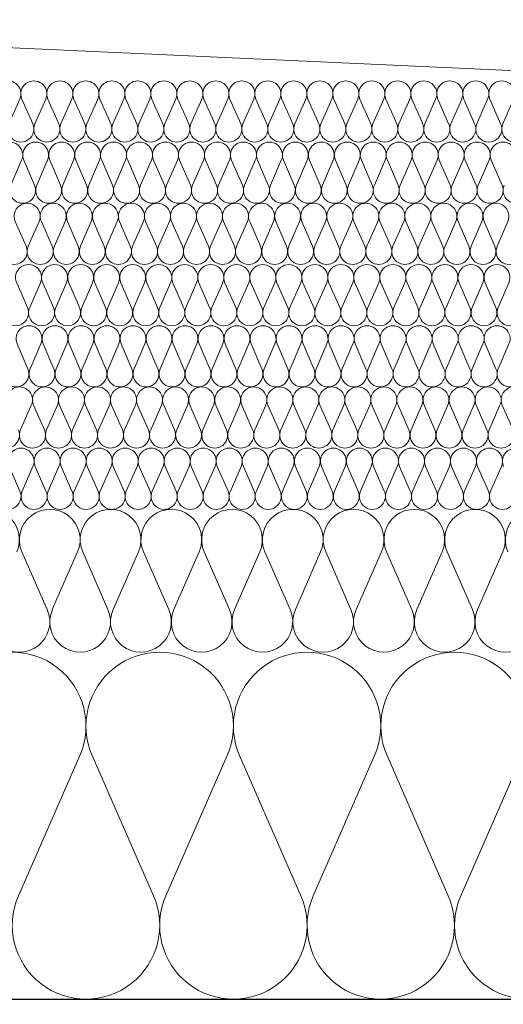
# Model space of a CAD drawing. Extents: x -686885 to -413214, y -23370 to 153194.
# Tile 25 of 145: x -653344 to -653107, y -7972 to -7490. Entities that reach past the tile are written whole.
import ezdxf

# ---------------------------------------------------------------- set-up
doc = ezdxf.new("R2010")
doc.units = 0
doc.header["$MEASUREMENT"] = 0
for name, color, linetype, lineweight in [('Arch stropy_Nr_Pióra__1', 7, 'Continuous', 25), ('INWENT KONST. DREWNIANA_Nr_Pióra__21', 7, 'Continuous', 9), ('INWENT WYMIARY_Nr_Pióra__21', 7, 'Continuous', 9), ('INWENT WYMIARY_Nr_Pióra__5', 7, 'Continuous', 13)]:
    doc.layers.add(name, color=color, linetype=linetype, lineweight=lineweight)
doc.layers.add('Inwent Izolacje', color=7, linetype='Continuous')
doc.layers.add('INWENT WYMIARY', color=7, linetype='Continuous')
doc.layers.add('Inwent Izolacje_Nr_Pióra__2', color=7, linetype='Continuous', lineweight=13, true_color=0x7f7f7f)
doc.styles.add('GENERATED_STYLE_1', font='txt')
doc.dimstyles.new('GENERATED_STYLE__9', dxfattribs={"dimtxt": 160.000002, "dimasz": 110.144928, "dimexe": 0.18, "dimexo": 40, "dimgap": 0.09, "dimtad": 1, "dimtih": 1, "dimtoh": 1, "dimdec": 0, "dimzin": 0, "dimdsep": 46, "dimtxsty": 'GENERATED_STYLE_1', "dimblk": 'ARROWHEAD_5', "dimblk1": 'ARROWHEAD_5', "dimblk2": 'ARROWHEAD_5', "dimcen": 0.09, "dimclrd": 7, "dimclre": 7, "dimclrt": 7, "dimazin": 0, "dimtfac": 1, "dimtdec": 4, "dimtmove": 0, "dimatfit": 3, "dimfxl": 0, "dimtolj": 1, "dimtzin": 0, "dimarcsym": 0})

# ---------------------------------------------------------------- blocks, each defined once
blk = doc.blocks.new('Izolacja cieplna 14_13', base_point=(-647529.55, -7969.58))
at = {"layer": 'Inwent Izolacje_Nr_Pióra__2', "linetype": 'Continuous'}
for p, q in [((-653314.63, -7850.24), (-653344.69, -7918.92)), ((-653278.49, -7918.92), (-653308.55, -7850.24)), ((-653242.35, -7850.24), (-653272.42, -7918.92)), ((-653206.21, -7918.92), (-653236.28, -7850.24)), ((-653170.07, -7850.24), (-653200.14, -7918.92)), ((-653133.94, -7918.92), (-653164, -7850.24)), ((-653097.8, -7850.24), (-653127.86, -7918.92))]:
    blk.add_line(p, q, dxfattribs=at)
for centre, start_param, end_param in [((-653347.73, -7835.73), 1.158003, 5.125183), ((-653275.45, -7835.73), 1.158003, 5.125183), ((-653203.18, -7835.73), 1.158003, 5.125183), ((-653130.9, -7835.73), 1.158003, 5.125183), ((-653311.59, -7933.42), 4.299595, 8.266774), ((-653239.31, -7933.42), 4.299595, 8.266774), ((-653167.04, -7933.42), 4.299595, 8.266774), ((-653094.76, -7933.42), 4.299595, 8.266774)]:
    blk.add_ellipse(centre, major_axis=(0, -36.15), ratio=0.999515, start_param=start_param, end_param=end_param, dxfattribs=at)
blk = doc.blocks.new('Izolacja cieplna 14_14', base_point=(-648399.55, -7799.58))
at = {"layer": 'Inwent Izolacje_Nr_Pióra__2', "linetype": 'Continuous'}
for p, q in [((-653330.59, -7778.72), (-653342.98, -7750.44)), ((-653315.7, -7750.44), (-653328.09, -7778.72)), ((-653300.8, -7778.72), (-653313.2, -7750.44)), ((-653285.91, -7750.44), (-653298.3, -7778.72)), ((-653271.02, -7778.72), (-653283.41, -7750.44)), ((-653256.12, -7750.44), (-653268.52, -7778.72)), ((-653241.23, -7778.72), (-653253.62, -7750.44)), ((-653226.34, -7750.44), (-653238.73, -7778.72)), ((-653211.44, -7778.72), (-653223.83, -7750.44)), ((-653196.55, -7750.44), (-653208.94, -7778.72)), ((-653181.66, -7778.72), (-653194.05, -7750.44)), ((-653166.76, -7750.44), (-653179.15, -7778.72)), ((-653151.87, -7778.72), (-653164.26, -7750.44)), ((-653136.98, -7750.44), (-653149.37, -7778.72)), ((-653122.08, -7778.72), (-653134.47, -7750.44)), ((-653107.19, -7750.44), (-653119.58, -7778.72))]:
    blk.add_line(p, q, dxfattribs=at)
for centre, start_param, end_param in [((-653359.13, -7744.47), 2.728799, 6.695979), ((-653329.34, -7744.47), 2.728799, 6.695979), ((-653299.55, -7744.47), 2.728799, 6.695979), ((-653269.77, -7744.47), 2.728799, 6.695979), ((-653239.98, -7744.47), 2.728799, 6.695979), ((-653210.19, -7744.47), 2.728799, 6.695979), ((-653180.4, -7744.47), 2.728799, 6.695979), ((-653150.62, -7744.47), 2.728799, 6.695979), ((-653120.83, -7744.47), 2.728799, 6.695979), ((-653091.04, -7744.47), 2.728799, 6.695979), ((-653344.23, -7784.69), 5.870392, 9.837571), ((-653314.45, -7784.69), 5.870392, 9.837571), ((-653284.66, -7784.69), 5.870392, 9.837571), ((-653254.87, -7784.69), 5.870392, 9.837571), ((-653225.09, -7784.69), 5.870392, 9.837571), ((-653195.3, -7784.69), 5.870392, 9.837571), ((-653165.51, -7784.69), 5.870392, 9.837571), ((-653135.72, -7784.69), 5.870392, 9.837571), ((-653105.94, -7784.69), 5.870392, 9.837571)]:
    blk.add_ellipse(centre, major_axis=(-14.89, 0), ratio=0.999587, start_param=start_param, end_param=end_param, dxfattribs=at)
blk = doc.blocks.new('Izolacja cieplna 14_15', base_point=(-649049.55, -7729.58))
at = {"layer": 'Inwent Izolacje_Nr_Pióra__2', "linetype": 'Continuous'}
for p, q in [((-653343.97, -7720.64), (-653349.28, -7708.52)), ((-653337.59, -7708.52), (-653342.9, -7720.64)), ((-653331.21, -7720.64), (-653336.52, -7708.52)), ((-653324.83, -7708.52), (-653330.14, -7720.64)), ((-653318.45, -7720.64), (-653323.76, -7708.52)), ((-653312.07, -7708.52), (-653317.38, -7720.64)), ((-653305.69, -7720.64), (-653311, -7708.52)), ((-653299.31, -7708.52), (-653304.62, -7720.64)), ((-653292.93, -7720.64), (-653298.24, -7708.52)), ((-653286.55, -7708.52), (-653291.86, -7720.64)), ((-653280.17, -7720.64), (-653285.48, -7708.52)), ((-653273.79, -7708.52), (-653279.1, -7720.64)), ((-653267.41, -7720.64), (-653272.72, -7708.52)), ((-653261.03, -7708.52), (-653266.34, -7720.64)), ((-653254.65, -7720.64), (-653259.96, -7708.52)), ((-653248.27, -7708.52), (-653253.58, -7720.64)), ((-653241.89, -7720.64), (-653247.19, -7708.52)), ((-653235.51, -7708.52), (-653240.81, -7720.64)), ((-653229.13, -7720.64), (-653234.43, -7708.52)), ((-653222.75, -7708.52), (-653228.05, -7720.64)), ((-653216.37, -7720.64), (-653221.67, -7708.52)), ((-653209.99, -7708.52), (-653215.29, -7720.64)), ((-653203.61, -7720.64), (-653208.91, -7708.52)), ((-653197.23, -7708.52), (-653202.53, -7720.64)), ((-653190.84, -7720.64), (-653196.15, -7708.52)), ((-653184.46, -7708.52), (-653189.77, -7720.64)), ((-653178.08, -7720.64), (-653183.39, -7708.52)), ((-653171.7, -7708.52), (-653177.01, -7720.64)), ((-653165.32, -7720.64), (-653170.63, -7708.52)), ((-653158.94, -7708.52), (-653164.25, -7720.64)), ((-653152.56, -7720.64), (-653157.87, -7708.52)), ((-653146.18, -7708.52), (-653151.49, -7720.64)), ((-653139.8, -7720.64), (-653145.11, -7708.52)), ((-653133.42, -7708.52), (-653138.73, -7720.64)), ((-653127.04, -7720.64), (-653132.35, -7708.52)), ((-653120.66, -7708.52), (-653125.97, -7720.64)), ((-653114.28, -7720.64), (-653119.59, -7708.52)), ((-653107.9, -7708.52), (-653113.21, -7720.64))]:
    blk.add_line(p, q, dxfattribs=at)
for centre, start_param, end_param in [((-653343.43, -7705.96), 1.158003, 5.125183), ((-653330.67, -7705.96), 1.158003, 5.125183), ((-653317.91, -7705.96), 1.158003, 5.125183), ((-653305.15, -7705.96), 1.158003, 5.125183), ((-653292.39, -7705.96), 1.158003, 5.125183), ((-653279.63, -7705.96), 1.158003, 5.125183), ((-653266.87, -7705.96), 1.158003, 5.125183), ((-653254.11, -7705.96), 1.158003, 5.125183), ((-653241.35, -7705.96), 1.158003, 5.125183), ((-653228.59, -7705.96), 1.158003, 5.125183), ((-653215.83, -7705.96), 1.158003, 5.125183), ((-653203.07, -7705.96), 1.158003, 5.125183), ((-653190.31, -7705.96), 1.158003, 5.125183), ((-653177.55, -7705.96), 1.158003, 5.125183), ((-653164.79, -7705.96), 1.158003, 5.125183), ((-653152.03, -7705.96), 1.158003, 5.125183), ((-653139.27, -7705.96), 1.158003, 5.125183), ((-653126.51, -7705.96), 1.158003, 5.125183), ((-653113.75, -7705.96), 1.158003, 5.125183), ((-653100.99, -7705.96), 1.158003, 5.125183), ((-653349.81, -7723.2), 4.299595, 8.266774), ((-653337.05, -7723.2), 4.299595, 8.266774), ((-653324.29, -7723.2), 4.299595, 8.266774), ((-653311.53, -7723.2), 4.299595, 8.266774), ((-653298.77, -7723.2), 4.299595, 8.266774), ((-653286.01, -7723.2), 4.299595, 8.266774), ((-653273.25, -7723.2), 4.299595, 8.266774), ((-653260.49, -7723.2), 4.299595, 8.266774), ((-653247.73, -7723.2), 4.299595, 8.266774), ((-653234.97, -7723.2), 4.299595, 8.266774), ((-653222.21, -7723.2), 4.299595, 8.266774), ((-653209.45, -7723.2), 4.299595, 8.266774), ((-653196.69, -7723.2), 4.299595, 8.266774), ((-653183.93, -7723.2), 4.299595, 8.266774), ((-653171.17, -7723.2), 4.299595, 8.266774), ((-653158.41, -7723.2), 4.299595, 8.266774), ((-653145.65, -7723.2), 4.299595, 8.266774), ((-653132.89, -7723.2), 4.299595, 8.266774), ((-653120.13, -7723.2), 4.299595, 8.266774), ((-653107.37, -7723.2), 4.299595, 8.266774)]:
    blk.add_ellipse(centre, major_axis=(0, -6.38), ratio=0.999979, start_param=start_param, end_param=end_param, dxfattribs=at)
blk = doc.blocks.new('Izolacja cieplna 14_16', base_point=(-649699.55, -7699.58))
at = {"layer": 'Inwent Izolacje_Nr_Pióra__2', "linetype": 'Continuous'}
for p, q in [((-653338.39, -7678.52), (-653343.7, -7690.64)), ((-653332, -7690.64), (-653337.32, -7678.52)), ((-653325.62, -7678.52), (-653330.93, -7690.64)), ((-653319.24, -7690.64), (-653324.55, -7678.52)), ((-653312.86, -7678.52), (-653318.17, -7690.64)), ((-653306.47, -7690.64), (-653311.78, -7678.52)), ((-653300.09, -7678.52), (-653305.4, -7690.64)), ((-653293.71, -7690.64), (-653299.02, -7678.52)), ((-653287.32, -7678.52), (-653292.63, -7690.64)), ((-653280.94, -7690.64), (-653286.25, -7678.52)), ((-653274.56, -7678.52), (-653279.87, -7690.64)), ((-653268.17, -7690.64), (-653273.49, -7678.52)), ((-653261.79, -7678.52), (-653267.1, -7690.64)), ((-653255.41, -7690.64), (-653260.72, -7678.52)), ((-653249.03, -7678.52), (-653254.34, -7690.64)), ((-653242.64, -7690.64), (-653247.95, -7678.52)), ((-653236.26, -7678.52), (-653241.57, -7690.64)), ((-653229.88, -7690.64), (-653235.19, -7678.52)), ((-653223.49, -7678.52), (-653228.8, -7690.64)), ((-653217.11, -7690.64), (-653222.42, -7678.52)), ((-653210.73, -7678.52), (-653216.04, -7690.64)), ((-653204.35, -7690.64), (-653209.66, -7678.52)), ((-653197.96, -7678.52), (-653203.27, -7690.64)), ((-653191.58, -7690.64), (-653196.89, -7678.52)), ((-653185.2, -7678.52), (-653190.51, -7690.64)), ((-653178.81, -7690.64), (-653184.12, -7678.52)), ((-653172.43, -7678.52), (-653177.74, -7690.64)), ((-653166.05, -7690.64), (-653171.36, -7678.52)), ((-653159.66, -7678.52), (-653164.97, -7690.64)), ((-653153.28, -7690.64), (-653158.59, -7678.52)), ((-653146.9, -7678.52), (-653152.21, -7690.64)), ((-653140.52, -7690.64), (-653145.83, -7678.52)), ((-653134.13, -7678.52), (-653139.44, -7690.64)), ((-653127.75, -7690.64), (-653133.06, -7678.52)), ((-653121.37, -7678.52), (-653126.68, -7690.64)), ((-653114.98, -7690.64), (-653120.29, -7678.52)), ((-653108.6, -7678.52), (-653113.91, -7690.64)), ((-653102.22, -7690.64), (-653107.53, -7678.52))]:
    blk.add_line(p, q, dxfattribs=at)
for centre, start_param, end_param in [((-653344.23, -7675.96), 2.728799, 6.695979), ((-653331.47, -7675.96), 2.728799, 6.695979), ((-653318.7, -7675.96), 2.728799, 6.695979), ((-653305.94, -7675.96), 2.728799, 6.695979), ((-653293.17, -7675.96), 2.728799, 6.695979), ((-653280.4, -7675.96), 2.728799, 6.695979), ((-653267.64, -7675.96), 2.728799, 6.695979), ((-653254.87, -7675.96), 2.728799, 6.695979), ((-653242.11, -7675.96), 2.728799, 6.695979), ((-653229.34, -7675.96), 2.728799, 6.695979), ((-653216.57, -7675.96), 2.728799, 6.695979), ((-653203.81, -7675.96), 2.728799, 6.695979), ((-653191.04, -7675.96), 2.728799, 6.695979), ((-653178.28, -7675.96), 2.728799, 6.695979), ((-653165.51, -7675.96), 2.728799, 6.695979), ((-653152.75, -7675.96), 2.728799, 6.695979), ((-653139.98, -7675.96), 2.728799, 6.695979), ((-653127.21, -7675.96), 2.728799, 6.695979), ((-653114.45, -7675.96), 2.728799, 6.695979), ((-653101.68, -7675.96), 2.728799, 6.695979), ((-653350.62, -7693.2), 5.870392, 9.837571), ((-653337.85, -7693.2), 5.870392, 9.837571), ((-653325.09, -7693.2), 5.870392, 9.837571), ((-653312.32, -7693.2), 5.870392, 9.837571), ((-653299.55, -7693.2), 5.870392, 9.837571), ((-653286.79, -7693.2), 5.870392, 9.837571), ((-653274.02, -7693.2), 5.870392, 9.837571), ((-653261.26, -7693.2), 5.870392, 9.837571), ((-653248.49, -7693.2), 5.870392, 9.837571), ((-653235.72, -7693.2), 5.870392, 9.837571), ((-653222.96, -7693.2), 5.870392, 9.837571), ((-653210.19, -7693.2), 5.870392, 9.837571), ((-653197.43, -7693.2), 5.870392, 9.837571), ((-653184.66, -7693.2), 5.870392, 9.837571), ((-653171.89, -7693.2), 5.870392, 9.837571), ((-653159.13, -7693.2), 5.870392, 9.837571), ((-653146.36, -7693.2), 5.870392, 9.837571), ((-653133.6, -7693.2), 5.870392, 9.837571), ((-653120.83, -7693.2), 5.870392, 9.837571), ((-653108.06, -7693.2), 5.870392, 9.837571)]:
    blk.add_ellipse(centre, major_axis=(-6.38, 0), ratio=0.999587, start_param=start_param, end_param=end_param, dxfattribs=at)
blk = doc.blocks.new('Izolacja cieplna 14_17', base_point=(-650349.55, -7669.58))
at = {"layer": 'Inwent Izolacje_Nr_Pióra__2', "linetype": 'Continuous'}
for p, q in [((-653340.07, -7660.64), (-653345.38, -7648.52)), ((-653333.7, -7648.52), (-653339, -7660.64)), ((-653327.32, -7660.64), (-653332.62, -7648.52)), ((-653320.95, -7648.52), (-653326.25, -7660.64)), ((-653314.57, -7660.64), (-653319.87, -7648.52)), ((-653308.19, -7648.52), (-653313.5, -7660.64)), ((-653301.82, -7660.64), (-653307.12, -7648.52)), ((-653295.44, -7648.52), (-653300.75, -7660.64)), ((-653289.07, -7660.64), (-653294.37, -7648.52)), ((-653282.69, -7648.52), (-653288, -7660.64)), ((-653276.32, -7660.64), (-653281.62, -7648.52)), ((-653269.94, -7648.52), (-653275.25, -7660.64)), ((-653263.57, -7660.64), (-653268.87, -7648.52)), ((-653257.19, -7648.52), (-653262.5, -7660.64)), ((-653250.82, -7660.64), (-653256.12, -7648.52)), ((-653244.44, -7648.52), (-653249.75, -7660.64)), ((-653238.07, -7660.64), (-653243.37, -7648.52)), ((-653231.69, -7648.52), (-653237, -7660.64)), ((-653225.32, -7660.64), (-653230.62, -7648.52)), ((-653218.94, -7648.52), (-653224.25, -7660.64)), ((-653212.57, -7660.64), (-653217.87, -7648.52)), ((-653206.19, -7648.52), (-653211.5, -7660.64)), ((-653199.82, -7660.64), (-653205.12, -7648.52)), ((-653193.44, -7648.52), (-653198.74, -7660.64)), ((-653187.07, -7660.64), (-653192.37, -7648.52)), ((-653180.69, -7648.52), (-653185.99, -7660.64)), ((-653174.32, -7660.64), (-653179.62, -7648.52)), ((-653167.94, -7648.52), (-653173.24, -7660.64)), ((-653161.56, -7660.64), (-653166.87, -7648.52)), ((-653155.19, -7648.52), (-653160.49, -7660.64)), ((-653148.81, -7660.64), (-653154.12, -7648.52)), ((-653142.44, -7648.52), (-653147.74, -7660.64)), ((-653136.06, -7660.64), (-653141.37, -7648.52)), ((-653129.69, -7648.52), (-653134.99, -7660.64)), ((-653123.31, -7660.64), (-653128.62, -7648.52)), ((-653116.94, -7648.52), (-653122.24, -7660.64)), ((-653110.56, -7660.64), (-653115.87, -7648.52)), ((-653104.19, -7648.52), (-653109.49, -7660.64))]:
    blk.add_line(p, q, dxfattribs=at)
for centre, start_param, end_param in [((-653339.54, -7645.96), 1.158003, 5.125183), ((-653326.79, -7645.96), 1.158003, 5.125183), ((-653314.03, -7645.96), 1.158003, 5.125183), ((-653301.28, -7645.96), 1.158003, 5.125183), ((-653288.53, -7645.96), 1.158003, 5.125183), ((-653275.78, -7645.96), 1.158003, 5.125183), ((-653263.03, -7645.96), 1.158003, 5.125183), ((-653250.28, -7645.96), 1.158003, 5.125183), ((-653237.53, -7645.96), 1.158003, 5.125183), ((-653224.78, -7645.96), 1.158003, 5.125183), ((-653212.03, -7645.96), 1.158003, 5.125183), ((-653199.28, -7645.96), 1.158003, 5.125183), ((-653186.53, -7645.96), 1.158003, 5.125183), ((-653173.78, -7645.96), 1.158003, 5.125183), ((-653161.03, -7645.96), 1.158003, 5.125183), ((-653148.28, -7645.96), 1.158003, 5.125183), ((-653135.53, -7645.96), 1.158003, 5.125183), ((-653122.78, -7645.96), 1.158003, 5.125183), ((-653110.03, -7645.96), 1.158003, 5.125183), ((-653345.91, -7663.2), 4.299595, 8.266774), ((-653333.16, -7663.2), 4.299595, 8.266774), ((-653320.41, -7663.2), 4.299595, 8.266774), ((-653307.66, -7663.2), 4.299595, 8.266774), ((-653294.91, -7663.2), 4.299595, 8.266774), ((-653282.16, -7663.2), 4.299595, 8.266774), ((-653269.41, -7663.2), 4.299595, 8.266774), ((-653256.66, -7663.2), 4.299595, 8.266774), ((-653243.91, -7663.2), 4.299595, 8.266774), ((-653231.16, -7663.2), 4.299595, 8.266774), ((-653218.41, -7663.2), 4.299595, 8.266774), ((-653205.66, -7663.2), 4.299595, 8.266774), ((-653192.91, -7663.2), 4.299595, 8.266774), ((-653180.15, -7663.2), 4.299595, 8.266774), ((-653167.4, -7663.2), 4.299595, 8.266774), ((-653154.65, -7663.2), 4.299595, 8.266774), ((-653141.9, -7663.2), 4.299595, 8.266774), ((-653129.15, -7663.2), 4.299595, 8.266774), ((-653116.4, -7663.2), 4.299595, 8.266774), ((-653103.65, -7663.2), 4.299595, 8.266774)]:
    blk.add_ellipse(centre, major_axis=(0, -6.38), ratio=0.999198, start_param=start_param, end_param=end_param, dxfattribs=at)
blk = doc.blocks.new('Izolacja cieplna 14_18', base_point=(-651049.55, -7639.58))
at = {"layer": 'Inwent Izolacje_Nr_Pióra__2', "linetype": 'Continuous'}
for p, q in [((-653340.26, -7630.64), (-653345.57, -7618.52)), ((-653333.88, -7618.52), (-653339.19, -7630.64)), ((-653327.5, -7630.64), (-653332.81, -7618.52)), ((-653321.12, -7618.52), (-653326.43, -7630.64)), ((-653314.74, -7630.64), (-653320.05, -7618.52)), ((-653308.37, -7618.52), (-653313.67, -7630.64)), ((-653301.99, -7630.64), (-653307.29, -7618.52)), ((-653295.61, -7618.52), (-653300.91, -7630.64)), ((-653289.23, -7630.64), (-653294.53, -7618.52)), ((-653282.85, -7618.52), (-653288.16, -7630.64)), ((-653276.47, -7630.64), (-653281.78, -7618.52)), ((-653270.09, -7618.52), (-653275.4, -7630.64)), ((-653263.71, -7630.64), (-653269.02, -7618.52)), ((-653257.33, -7618.52), (-653262.64, -7630.64)), ((-653250.95, -7630.64), (-653256.26, -7618.52)), ((-653244.57, -7618.52), (-653249.88, -7630.64)), ((-653238.19, -7630.64), (-653243.5, -7618.52)), ((-653231.81, -7618.52), (-653237.12, -7630.64)), ((-653225.43, -7630.64), (-653230.74, -7618.52)), ((-653219.06, -7618.52), (-653224.36, -7630.64)), ((-653212.68, -7630.64), (-653217.98, -7618.52)), ((-653206.3, -7618.52), (-653211.6, -7630.64)), ((-653199.92, -7630.64), (-653205.22, -7618.52)), ((-653193.54, -7618.52), (-653198.85, -7630.64)), ((-653187.16, -7630.64), (-653192.47, -7618.52)), ((-653180.78, -7618.52), (-653186.09, -7630.64)), ((-653174.4, -7630.64), (-653179.71, -7618.52)), ((-653168.02, -7618.52), (-653173.33, -7630.64)), ((-653161.64, -7630.64), (-653166.95, -7618.52)), ((-653155.26, -7618.52), (-653160.57, -7630.64)), ((-653148.88, -7630.64), (-653154.19, -7618.52)), ((-653142.5, -7618.52), (-653147.81, -7630.64)), ((-653136.12, -7630.64), (-653141.43, -7618.52)), ((-653129.74, -7618.52), (-653135.05, -7630.64)), ((-653123.37, -7630.64), (-653128.67, -7618.52)), ((-653116.99, -7618.52), (-653122.29, -7630.64)), ((-653110.61, -7630.64), (-653115.91, -7618.52)), ((-653104.23, -7618.52), (-653109.54, -7630.64))]:
    blk.add_line(p, q, dxfattribs=at)
for centre, start_param, end_param in [((-653339.73, -7615.96), 1.158003, 5.125183), ((-653326.97, -7615.96), 1.158003, 5.125183), ((-653314.21, -7615.96), 1.158003, 5.125183), ((-653301.45, -7615.96), 1.158003, 5.125183), ((-653288.69, -7615.96), 1.158003, 5.125183), ((-653275.93, -7615.96), 1.158003, 5.125183), ((-653263.17, -7615.96), 1.158003, 5.125183), ((-653250.42, -7615.96), 1.158003, 5.125183), ((-653237.66, -7615.96), 1.158003, 5.125183), ((-653224.9, -7615.96), 1.158003, 5.125183), ((-653212.14, -7615.96), 1.158003, 5.125183), ((-653199.38, -7615.96), 1.158003, 5.125183), ((-653186.62, -7615.96), 1.158003, 5.125183), ((-653173.86, -7615.96), 1.158003, 5.125183), ((-653161.11, -7615.96), 1.158003, 5.125183), ((-653148.35, -7615.96), 1.158003, 5.125183), ((-653135.59, -7615.96), 1.158003, 5.125183), ((-653122.83, -7615.96), 1.158003, 5.125183), ((-653110.07, -7615.96), 1.158003, 5.125183), ((-653346.11, -7633.2), 4.299595, 8.266774), ((-653333.35, -7633.2), 4.299595, 8.266774), ((-653320.59, -7633.2), 4.299595, 8.266774), ((-653307.83, -7633.2), 4.299595, 8.266774), ((-653295.07, -7633.2), 4.299595, 8.266774), ((-653282.31, -7633.2), 4.299595, 8.266774), ((-653269.55, -7633.2), 4.299595, 8.266774), ((-653256.79, -7633.2), 4.299595, 8.266774), ((-653244.04, -7633.2), 4.299595, 8.266774), ((-653231.28, -7633.2), 4.299595, 8.266774), ((-653218.52, -7633.2), 4.299595, 8.266774), ((-653205.76, -7633.2), 4.299595, 8.266774), ((-653193, -7633.2), 4.299595, 8.266774), ((-653180.24, -7633.2), 4.299595, 8.266774), ((-653167.48, -7633.2), 4.299595, 8.266774), ((-653154.73, -7633.2), 4.299595, 8.266774), ((-653141.97, -7633.2), 4.299595, 8.266774), ((-653129.21, -7633.2), 4.299595, 8.266774), ((-653116.45, -7633.2), 4.299595, 8.266774), ((-653103.69, -7633.2), 4.299595, 8.266774)]:
    blk.add_ellipse(centre, major_axis=(0, -6.38), ratio=0.999838, start_param=start_param, end_param=end_param, dxfattribs=at)
blk = doc.blocks.new('Izolacja cieplna 14_19', base_point=(-651699.55, -7609.58))
at = {"layer": 'Inwent Izolacje_Nr_Pióra__2', "linetype": 'Continuous'}
for p, q in [((-653340.94, -7600.64), (-653346.25, -7588.52)), ((-653334.55, -7588.52), (-653339.86, -7600.64)), ((-653328.17, -7600.64), (-653333.48, -7588.52)), ((-653321.78, -7588.52), (-653327.09, -7600.64)), ((-653315.4, -7600.64), (-653320.71, -7588.52)), ((-653309.01, -7588.52), (-653314.33, -7600.64)), ((-653302.63, -7600.64), (-653307.94, -7588.52)), ((-653296.24, -7588.52), (-653301.56, -7600.64)), ((-653289.86, -7600.64), (-653295.17, -7588.52)), ((-653283.47, -7588.52), (-653288.79, -7600.64)), ((-653277.09, -7600.64), (-653282.4, -7588.52)), ((-653270.71, -7588.52), (-653276.02, -7600.64)), ((-653264.32, -7600.64), (-653269.63, -7588.52)), ((-653257.94, -7588.52), (-653263.25, -7600.64)), ((-653251.55, -7600.64), (-653256.86, -7588.52)), ((-653245.17, -7588.52), (-653250.48, -7600.64)), ((-653238.78, -7600.64), (-653244.09, -7588.52)), ((-653232.4, -7588.52), (-653237.71, -7600.64)), ((-653226.01, -7600.64), (-653231.32, -7588.52)), ((-653219.63, -7588.52), (-653224.94, -7600.64)), ((-653213.24, -7600.64), (-653218.56, -7588.52)), ((-653206.86, -7588.52), (-653212.17, -7600.64)), ((-653200.47, -7600.64), (-653205.79, -7588.52)), ((-653194.09, -7588.52), (-653199.4, -7600.64)), ((-653187.71, -7600.64), (-653193.02, -7588.52)), ((-653181.32, -7588.52), (-653186.63, -7600.64)), ((-653174.94, -7600.64), (-653180.25, -7588.52)), ((-653168.55, -7588.52), (-653173.86, -7600.64)), ((-653162.17, -7600.64), (-653167.48, -7588.52)), ((-653155.78, -7588.52), (-653161.09, -7600.64)), ((-653149.4, -7600.64), (-653154.71, -7588.52)), ((-653143.01, -7588.52), (-653148.33, -7600.64)), ((-653136.63, -7600.64), (-653141.94, -7588.52)), ((-653130.24, -7588.52), (-653135.56, -7600.64)), ((-653123.86, -7600.64), (-653129.17, -7588.52)), ((-653117.47, -7588.52), (-653122.79, -7600.64)), ((-653111.09, -7600.64), (-653116.4, -7588.52)), ((-653104.71, -7588.52), (-653110.02, -7600.64))]:
    blk.add_line(p, q, dxfattribs=at)
for centre, start_param, end_param in [((-653340.4, -7585.96), 2.728799, 6.695979), ((-653327.63, -7585.96), 2.728799, 6.695979), ((-653314.86, -7585.96), 2.728799, 6.695979), ((-653302.09, -7585.96), 2.728799, 6.695979), ((-653289.32, -7585.96), 2.728799, 6.695979), ((-653276.55, -7585.96), 2.728799, 6.695979), ((-653263.78, -7585.96), 2.728799, 6.695979), ((-653251.02, -7585.96), 2.728799, 6.695979), ((-653238.25, -7585.96), 2.728799, 6.695979), ((-653225.48, -7585.96), 2.728799, 6.695979), ((-653212.71, -7585.96), 2.728799, 6.695979), ((-653199.94, -7585.96), 2.728799, 6.695979), ((-653187.17, -7585.96), 2.728799, 6.695979), ((-653174.4, -7585.96), 2.728799, 6.695979), ((-653161.63, -7585.96), 2.728799, 6.695979), ((-653148.86, -7585.96), 2.728799, 6.695979), ((-653136.09, -7585.96), 2.728799, 6.695979), ((-653123.32, -7585.96), 2.728799, 6.695979), ((-653110.55, -7585.96), 2.728799, 6.695979), ((-653346.78, -7603.2), 5.870392, 9.837571), ((-653334.02, -7603.2), 5.870392, 9.837571), ((-653321.25, -7603.2), 5.870392, 9.837571), ((-653308.48, -7603.2), 5.870392, 9.837571), ((-653295.71, -7603.2), 5.870392, 9.837571), ((-653282.94, -7603.2), 5.870392, 9.837571), ((-653270.17, -7603.2), 5.870392, 9.837571), ((-653257.4, -7603.2), 5.870392, 9.837571), ((-653244.63, -7603.2), 5.870392, 9.837571), ((-653231.86, -7603.2), 5.870392, 9.837571), ((-653219.09, -7603.2), 5.870392, 9.837571), ((-653206.32, -7603.2), 5.870392, 9.837571), ((-653193.55, -7603.2), 5.870392, 9.837571), ((-653180.78, -7603.2), 5.870392, 9.837571), ((-653168.02, -7603.2), 5.870392, 9.837571), ((-653155.25, -7603.2), 5.870392, 9.837571), ((-653142.48, -7603.2), 5.870392, 9.837571), ((-653129.71, -7603.2), 5.870392, 9.837571), ((-653116.94, -7603.2), 5.870392, 9.837571), ((-653104.17, -7603.2), 5.870392, 9.837571)]:
    blk.add_ellipse(centre, major_axis=(-6.38, 0), ratio=0.999331, start_param=start_param, end_param=end_param, dxfattribs=at)
blk = doc.blocks.new('Izolacja cieplna 14_20', base_point=(-652349.55, -7579.58))
at = {"layer": 'Inwent Izolacje_Nr_Pióra__2', "linetype": 'Continuous'}
for p, q in [((-653343.14, -7558.52), (-653348.44, -7570.64)), ((-653336.78, -7570.64), (-653342.07, -7558.52)), ((-653330.41, -7558.52), (-653335.71, -7570.64)), ((-653324.05, -7570.64), (-653329.34, -7558.52)), ((-653317.68, -7558.52), (-653322.98, -7570.64)), ((-653311.32, -7570.64), (-653316.61, -7558.52)), ((-653304.95, -7558.52), (-653310.25, -7570.64)), ((-653298.58, -7570.64), (-653303.88, -7558.52)), ((-653292.22, -7558.52), (-653297.51, -7570.64)), ((-653285.85, -7570.64), (-653291.15, -7558.52)), ((-653279.49, -7558.52), (-653284.78, -7570.64)), ((-653273.12, -7570.64), (-653278.42, -7558.52)), ((-653266.76, -7558.52), (-653272.05, -7570.64)), ((-653260.39, -7570.64), (-653265.69, -7558.52)), ((-653254.02, -7558.52), (-653259.32, -7570.64)), ((-653247.66, -7570.64), (-653252.95, -7558.52)), ((-653241.29, -7558.52), (-653246.59, -7570.64)), ((-653234.93, -7570.64), (-653240.22, -7558.52)), ((-653228.56, -7558.52), (-653233.86, -7570.64)), ((-653222.19, -7570.64), (-653227.49, -7558.52)), ((-653215.83, -7558.52), (-653221.13, -7570.64)), ((-653209.46, -7570.64), (-653214.76, -7558.52)), ((-653203.1, -7558.52), (-653208.39, -7570.64)), ((-653196.73, -7570.64), (-653202.03, -7558.52)), ((-653190.37, -7558.52), (-653195.66, -7570.64)), ((-653184, -7570.64), (-653189.3, -7558.52)), ((-653177.63, -7558.52), (-653182.93, -7570.64)), ((-653171.27, -7570.64), (-653176.57, -7558.52)), ((-653164.9, -7558.52), (-653170.2, -7570.64)), ((-653158.54, -7570.64), (-653163.83, -7558.52)), ((-653152.17, -7558.52), (-653157.47, -7570.64)), ((-653145.81, -7570.64), (-653151.1, -7558.52)), ((-653139.44, -7558.52), (-653144.74, -7570.64)), ((-653133.07, -7570.64), (-653138.37, -7558.52)), ((-653126.71, -7558.52), (-653132.01, -7570.64)), ((-653120.34, -7570.64), (-653125.64, -7558.52)), ((-653113.98, -7558.52), (-653119.27, -7570.64)), ((-653107.61, -7570.64), (-653112.91, -7558.52))]:
    blk.add_line(p, q, dxfattribs=at)
for centre, start_param, end_param in [((-653348.97, -7555.96), 1.158003, 5.125183), ((-653336.24, -7555.96), 1.158003, 5.125183), ((-653323.51, -7555.96), 1.158003, 5.125183), ((-653310.78, -7555.96), 1.158003, 5.125183), ((-653298.05, -7555.96), 1.158003, 5.125183), ((-653285.32, -7555.96), 1.158003, 5.125183), ((-653272.59, -7555.96), 1.158003, 5.125183), ((-653259.85, -7555.96), 1.158003, 5.125183), ((-653247.12, -7555.96), 1.158003, 5.125183), ((-653234.39, -7555.96), 1.158003, 5.125183), ((-653221.66, -7555.96), 1.158003, 5.125183), ((-653208.93, -7555.96), 1.158003, 5.125183), ((-653196.2, -7555.96), 1.158003, 5.125183), ((-653183.47, -7555.96), 1.158003, 5.125183), ((-653170.73, -7555.96), 1.158003, 5.125183), ((-653158, -7555.96), 1.158003, 5.125183), ((-653145.27, -7555.96), 1.158003, 5.125183), ((-653132.54, -7555.96), 1.158003, 5.125183), ((-653119.81, -7555.96), 1.158003, 5.125183), ((-653107.08, -7555.96), 1.158003, 5.125183), ((-653342.61, -7573.2), 4.299595, 8.266774), ((-653329.88, -7573.2), 4.299595, 8.266774), ((-653317.15, -7573.2), 4.299595, 8.266774), ((-653304.41, -7573.2), 4.299595, 8.266774), ((-653291.68, -7573.2), 4.299595, 8.266774), ((-653278.95, -7573.2), 4.299595, 8.266774), ((-653266.22, -7573.2), 4.299595, 8.266774), ((-653253.49, -7573.2), 4.299595, 8.266774), ((-653240.76, -7573.2), 4.299595, 8.266774), ((-653228.03, -7573.2), 4.299595, 8.266774), ((-653215.29, -7573.2), 4.299595, 8.266774), ((-653202.56, -7573.2), 4.299595, 8.266774), ((-653189.83, -7573.2), 4.299595, 8.266774), ((-653177.1, -7573.2), 4.299595, 8.266774), ((-653164.37, -7573.2), 4.299595, 8.266774), ((-653151.64, -7573.2), 4.299595, 8.266774), ((-653138.91, -7573.2), 4.299595, 8.266774), ((-653126.17, -7573.2), 4.299595, 8.266774), ((-653113.44, -7573.2), 4.299595, 8.266774), ((-653100.71, -7573.2), 4.299595, 8.266774)]:
    blk.add_ellipse(centre, major_axis=(0, -6.38), ratio=0.997711, start_param=start_param, end_param=end_param, dxfattribs=at)
blk = doc.blocks.new('Izolacja cieplna 14_22', base_point=(-652999.41, -7549.58))
at = {"layer": 'Inwent Izolacje_Nr_Pióra__2', "linetype": 'Continuous'}
for p, q in [((-653344.06, -7528.52), (-653349.36, -7540.64)), ((-653337.69, -7540.64), (-653342.99, -7528.52)), ((-653331.32, -7528.52), (-653336.62, -7540.64)), ((-653324.94, -7540.64), (-653330.25, -7528.52)), ((-653318.57, -7528.52), (-653323.87, -7540.64)), ((-653312.2, -7540.64), (-653317.5, -7528.52)), ((-653305.83, -7528.52), (-653311.13, -7540.64)), ((-653299.45, -7540.64), (-653304.76, -7528.52)), ((-653293.08, -7528.52), (-653298.38, -7540.64)), ((-653286.71, -7540.64), (-653292.01, -7528.52)), ((-653280.34, -7528.52), (-653285.64, -7540.64)), ((-653273.96, -7540.64), (-653279.27, -7528.52)), ((-653267.59, -7528.52), (-653272.89, -7540.64)), ((-653261.22, -7540.64), (-653266.52, -7528.52)), ((-653254.85, -7528.52), (-653260.15, -7540.64)), ((-653248.47, -7540.64), (-653253.77, -7528.52)), ((-653242.1, -7528.52), (-653247.4, -7540.64)), ((-653235.73, -7540.64), (-653241.03, -7528.52)), ((-653229.36, -7528.52), (-653234.66, -7540.64)), ((-653222.98, -7540.64), (-653228.28, -7528.52)), ((-653216.61, -7528.52), (-653221.91, -7540.64)), ((-653210.24, -7540.64), (-653215.54, -7528.52)), ((-653203.87, -7528.52), (-653209.17, -7540.64)), ((-653197.49, -7540.64), (-653202.79, -7528.52)), ((-653191.12, -7528.52), (-653196.42, -7540.64)), ((-653184.75, -7540.64), (-653190.05, -7528.52)), ((-653178.38, -7528.52), (-653183.68, -7540.64)), ((-653172, -7540.64), (-653177.3, -7528.52)), ((-653165.63, -7528.52), (-653170.93, -7540.64)), ((-653159.26, -7540.64), (-653164.56, -7528.52)), ((-653152.88, -7528.52), (-653158.19, -7540.64)), ((-653146.51, -7540.64), (-653151.81, -7528.52)), ((-653140.14, -7528.52), (-653145.44, -7540.64)), ((-653133.77, -7540.64), (-653139.07, -7528.52)), ((-653127.39, -7528.52), (-653132.7, -7540.64)), ((-653121.02, -7540.64), (-653126.32, -7528.52)), ((-653114.65, -7528.52), (-653119.95, -7540.64)), ((-653108.28, -7540.64), (-653113.58, -7528.52)), ((-653101.9, -7528.52), (-653107.21, -7540.64))]:
    blk.add_line(p, q, dxfattribs=at)
for centre, start_param, end_param in [((-653349.9, -7525.96), 1.158003, 5.125183), ((-653337.15, -7525.96), 1.158003, 5.125183), ((-653324.41, -7525.96), 1.158003, 5.125183), ((-653311.66, -7525.96), 1.158003, 5.125183), ((-653298.92, -7525.96), 1.158003, 5.125183), ((-653286.17, -7525.96), 1.158003, 5.125183), ((-653273.43, -7525.96), 1.158003, 5.125183), ((-653260.68, -7525.96), 1.158003, 5.125183), ((-653247.94, -7525.96), 1.158003, 5.125183), ((-653235.19, -7525.96), 1.158003, 5.125183), ((-653222.45, -7525.96), 1.158003, 5.125183), ((-653209.7, -7525.96), 1.158003, 5.125183), ((-653196.96, -7525.96), 1.158003, 5.125183), ((-653184.21, -7525.96), 1.158003, 5.125183), ((-653171.47, -7525.96), 1.158003, 5.125183), ((-653158.72, -7525.96), 1.158003, 5.125183), ((-653145.98, -7525.96), 1.158003, 5.125183), ((-653133.23, -7525.96), 1.158003, 5.125183), ((-653120.49, -7525.96), 1.158003, 5.125183), ((-653107.74, -7525.96), 1.158003, 5.125183), ((-653343.53, -7543.2), 4.299595, 8.266774), ((-653330.78, -7543.2), 4.299595, 8.266774), ((-653318.04, -7543.2), 4.299595, 8.266774), ((-653305.29, -7543.2), 4.299595, 8.266774), ((-653292.55, -7543.2), 4.299595, 8.266774), ((-653279.8, -7543.2), 4.299595, 8.266774), ((-653267.06, -7543.2), 4.299595, 8.266774), ((-653254.31, -7543.2), 4.299595, 8.266774), ((-653241.57, -7543.2), 4.299595, 8.266774), ((-653228.82, -7543.2), 4.299595, 8.266774), ((-653216.07, -7543.2), 4.299595, 8.266774), ((-653203.33, -7543.2), 4.299595, 8.266774), ((-653190.58, -7543.2), 4.299595, 8.266774), ((-653177.84, -7543.2), 4.299595, 8.266774), ((-653165.09, -7543.2), 4.299595, 8.266774), ((-653152.35, -7543.2), 4.299595, 8.266774), ((-653139.6, -7543.2), 4.299595, 8.266774), ((-653126.86, -7543.2), 4.299595, 8.266774), ((-653114.11, -7543.2), 4.299595, 8.266774), ((-653101.37, -7543.2), 4.299595, 8.266774)]:
    blk.add_ellipse(centre, major_axis=(0, -6.38), ratio=0.998779, start_param=start_param, end_param=end_param, dxfattribs=at)
blk = doc.blocks.new('*D782')
at = {"layer": 'INWENT WYMIARY_Nr_Pióra__5', "linetype": 'Continuous'}
for points in [[(-657348.7, -7638.18), (-657314.98, -7749.08), (-657374.95, -7751.08)], [(-657342.05, -7969.58), (-657372.8, -7857.82), (-657312.81, -7857.42)]]:
    blk.add_hatch(color=256, dxfattribs=at).paths.add_polyline_path(points, flags=0)
for p, q in [((-657348.7, -7638.18), (-657374.95, -7751.08)), ((-657348.7, -7638.18), (-657314.98, -7749.08)), ((-657314.98, -7749.08), (-657374.95, -7751.08)), ((-657372.8, -7857.82), (-657312.81, -7857.42)), ((-657342.05, -7969.58), (-657372.8, -7857.82)), ((-657342.05, -7969.58), (-657312.81, -7857.42))]:
    blk.add_line(p, q, dxfattribs=at)
blk.add_arc((-665600.6, -7969.58), 8258.56, 0.776767, 1.523015, dxfattribs=at)
at = {"layer": 'INWENT WYMIARY_Nr_Pióra__21', "insert": (-657183.74, -7880.63), "char_height": 160, "attachment_point": 7, "style": 'GENERATED_STYLE_1'}
blk.add_mtext('{2,30°}', dxfattribs=at)
blk = doc.blocks.new('ARROWHEAD_5')
at = {"color": 0, "linetype": 'Continuous', "lineweight": 0}
blk.add_line((0, 0), (-1, 0), dxfattribs=at)
blk.add_solid([(-1, 0.2679), (0, 0), (-1, -0.2679), (-1, 0.2679)], dxfattribs=at)
blk = doc.blocks.new('*D783')
at = {"layer": 'INWENT WYMIARY_Nr_Pióra__5', "linetype": 'Continuous'}
for points in [[(-651154.75, -7603.27), (-651129.09, -7716.31), (-651189.04, -7713.99)], [(-651163.09, -7969.58), (-651192.31, -7857.41), (-651132.31, -7857.83)]]:
    blk.add_hatch(color=256, dxfattribs=at).paths.add_polyline_path(points, flags=0)
for p, q in [((-651154.75, -7603.27), (-651189.04, -7713.99)), ((-651154.75, -7603.27), (-651129.09, -7716.31)), ((-651129.09, -7716.31), (-651189.04, -7713.99)), ((-651163.09, -7969.58), (-651192.31, -7857.41)), ((-651192.31, -7857.41), (-651132.31, -7857.83)), ((-651163.09, -7969.58), (-651132.31, -7857.83))]:
    blk.add_line(p, q, dxfattribs=at)
blk.add_arc((-643114.8, -7969.58), 8048.28, 178.18843, 179.202939, dxfattribs=at)
at = {"layer": 'INWENT WYMIARY_Nr_Pióra__21', "insert": (-651769.72, -7862.74), "char_height": 160, "attachment_point": 7, "style": 'GENERATED_STYLE_1'}
blk.add_mtext('{2,61°}', dxfattribs=at)

msp = doc.modelspace()

# ---------------------------------------------------------------- linework, layer by layer
at = {"layer": 'Arch stropy_Nr_Pióra__1', "linetype": 'Continuous'}
msp.add_line((-659599.55, -7969.58), (-647529.55, -7969.58), dxfattribs=at)
at = {"layer": 'INWENT KONST. DREWNIANA_Nr_Pióra__21', "linetype": 'Continuous'}
msp.add_line((-653649.41, -7489.61), (-647504.55, -7769.58), dxfattribs=at)

# ---------------------------------------------------------------- block references
at = {"layer": 'Inwent Izolacje', "color": 104, "linetype": 'Continuous', "lineweight": 13, "true_color": 0x029e21}
for name, p in [('Izolacja cieplna 14_22', (-652999.41, -7549.58)), ('Izolacja cieplna 14_20', (-652349.55, -7579.58)), ('Izolacja cieplna 14_19', (-651699.55, -7609.58)), ('Izolacja cieplna 14_18', (-651049.55, -7639.58)), ('Izolacja cieplna 14_17', (-650349.55, -7669.58)), ('Izolacja cieplna 14_16', (-649699.55, -7699.58)), ('Izolacja cieplna 14_15', (-649049.55, -7729.58)), ('Izolacja cieplna 14_14', (-648399.55, -7799.58)), ('Izolacja cieplna 14_13', (-647529.55, -7969.58))]:
    msp.add_blockref(name, p, dxfattribs=at)

# ---------------------------------------------------------------- dimensions: what is measured, and where the dimension line sits
at = {"layer": 'INWENT WYMIARY', "linetype": 'Continuous'}
for base, center, p2, picture, middle in [((-657343.71, -7803.85), (-665600.6, -7969.58), (-647529.55, -7969.58), '*D782', (-656927.01, -7800.63)), ((-651161, -7786.38), (-643114.8, -7969.58), (-659599.55, -7969.58), '*D783', (-651512.98, -7782.74))]:
    dim = msp.add_angular_dim_3p(base=base, center=center, p1=(-653649.41, -7489.61), p2=p2, dimstyle='GENERATED_STYLE__9', dxfattribs=at)
    dim.commit()
    dim.dimension.update_dxf_attribs({"geometry": picture, "text_midpoint": middle, "dimtype": 165})

doc.saveas('drawing.dxf')
